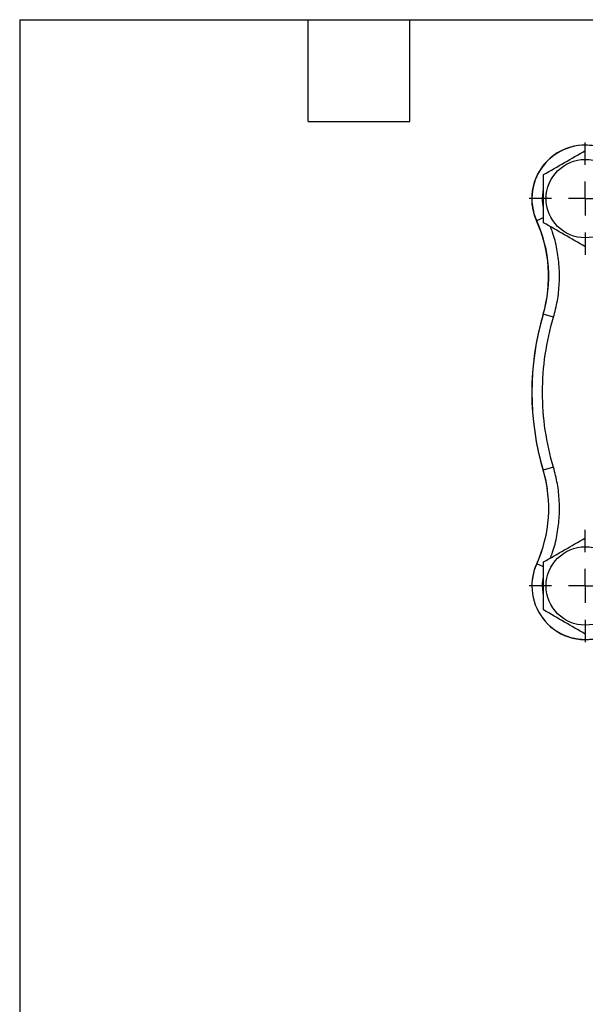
# Model space of a CAD drawing. Header units: inches. Extents: x 0.5 to 21.5, y 0.5 to 16.5.
# Tile 2 of 13: x 0.5 to 3.8, y 10.7 to 16.5. Entities that reach past the tile are written whole.
import ezdxf

# ---------------------------------------------------------------- set-up
doc = ezdxf.new("R2010")
doc.units = ezdxf.units.IN
doc.header["$LTSCALE"] = 2
doc.header["$MEASUREMENT"] = 0
doc.linetypes.add('SLD-Center', pattern=[0.75, 0.6, -0.05, 0.05, -0.05])
doc.linetypes.add('SLD-Solid', pattern=[0])
doc.layers.add('CENTER', color=40, linetype='SLD-Center')
doc.layers.add('TEXT', color=140, linetype='SLD-Solid', lineweight=25)

# ---------------------------------------------------------------- blocks, each defined once
blk = doc.blocks.new('SW_CENTERMARKSYMBOL_6')
at = {"layer": 'CENTER', "color": 0}
for p, q in [((0, 0.2), (0, 0.3312)), ((0, 0), (0, 0.1)), ((-0.2, 0), (-0.3312, 0)), ((0, 0), (-0.1, 0)), ((0, 0), (0, -0.1)), ((0, 0), (0.1, 0)), ((0.2, 0), (0.3312, 0)), ((0, -0.2), (0, -0.3312))]:
    blk.add_line(p, q, dxfattribs=at)
blk = doc.blocks.new('SW_CENTERMARKSYMBOL_7')
at = {"layer": 'CENTER', "color": 0}
for p, q in [((0, 0.2), (0, 0.3312)), ((0, 0), (0, 0.1)), ((-0.2, 0), (-0.3312, 0)), ((0, 0), (-0.1, 0)), ((0, 0), (0, -0.1)), ((0, 0), (0.1, 0)), ((0.2, 0), (0.3312, 0)), ((0, -0.2), (0, -0.3312))]:
    blk.add_line(p, q, dxfattribs=at)

msp = doc.modelspace()

# ---------------------------------------------------------------- linework, layer by layer
for p, q in [((3.5827, 15.4453), (3.5892, 15.5014)), ((3.589, 15.3331), (3.5482, 15.3145)), ((3.647, 14.7456), (3.5866, 14.7635)), ((3.647, 13.8619), (3.5866, 13.844)), ((3.589, 13.2744), (3.5482, 13.293)), ((3.5489, 13.2948), (3.5486, 13.2949)), ((3.5892, 13.1061), (3.5827, 13.1623))]:
    msp.add_line(p, q)
at = {"flags": 128}
for points in [[(3.5868, 13.8416), (3.6023, 13.7809), (3.6108, 13.7346)], [(3.5768, 13.3649), (3.5725, 13.353), (3.5486, 13.2949)]]:
    msp.add_lwpolyline(points, dxfattribs=at)
for centre in [(3.8347, 15.4453), (3.8347, 13.1623)]:
    msp.add_circle(centre, 0.2312)
for centre, radius, start, end in [((3.8347, 15.4453), 0.315, 72.85325, 204.53179), ((3.8347, 15.4463), 0.315, 72.58355, 151.28825), ((3.8337, 15.4445), 0.315, 128.94227, 204.54981), ((2.8313, 14.9866), 0.787, 343.48103, 24.54981), ((2.8322, 14.9877), 0.787, 343.44945, 24.53179), ((5.1337, 14.3038), 1.6145, 163.48103, 196.63462), ((5.1337, 14.3038), 1.614, 163.44945, 196.55055), ((2.8322, 13.6198), 0.787, 335.46821, 16.55055), ((3.8347, 13.1633), 0.315, 155.29306, 180.09088), ((3.8347, 13.1623), 0.315, 155.46821, 287.14675), ((3.836, 13.1605), 0.315, 215.5881, 287.1963)]:
    msp.add_arc(centre, radius, start, end)
for points in [[(3.5892, 15.587), (3.6301, 15.6106), (3.712, 15.6579), (3.7938, 15.7051), (3.8347, 15.7287)], [(3.8347, 15.1618), (3.7938, 15.1854), (3.712, 15.2327), (3.6301, 15.2799), (3.5892, 15.3035)], [(3.5827, 14.3038), (3.5827, 14.4534), (3.6044, 14.6022), (3.647, 14.7456)], [(3.647, 13.8619), (3.6044, 14.0053), (3.5827, 14.1542), (3.5827, 14.3038)], [(3.5892, 13.304), (3.6301, 13.3276), (3.712, 13.3749), (3.7938, 13.4221), (3.8347, 13.4457)], [(3.8347, 12.8788), (3.7938, 12.9024), (3.712, 12.9497), (3.6301, 12.9969), (3.5892, 13.0205)]]:
    msp.add_open_spline(points, degree=3)
for points, knots in [([(3.5892, 15.3035), (3.5892, 15.3507), (3.5892, 15.3979), (3.5892, 15.4926), (3.5892, 15.5398), (3.5892, 15.587)], [0, 0, 0, 0, 0.5, 0.5, 1, 1, 1, 1]), ([(3.5892, 15.3895), (3.589, 15.3902), (3.583, 15.408), (3.5829, 15.427), (3.5827, 15.4453)], [0, 0, 0, 0, 0.042125, 1, 1, 1, 1]), ([(3.647, 14.7456), (3.6555, 14.7781), (3.6725, 14.8434), (3.683, 14.9447), (3.6824, 15.047), (3.6685, 15.1483), (3.6504, 15.2268), (3.6332, 15.2695), (3.6286, 15.2808)], [0, 0, 0, 0, 0.184723, 0.3711191, 0.5588787, 0.7466041, 0.9330173, 1, 1, 1, 1]), ([(3.6286, 13.3267), (3.6332, 13.338), (3.6504, 13.3808), (3.6685, 13.4592), (3.6824, 13.5605), (3.683, 13.6628), (3.6725, 13.7641), (3.6555, 13.8294), (3.647, 13.8619)], [0, 0, 0, 0, 0.066966, 0.253362, 0.441122, 0.628847, 0.81526, 1, 1, 1, 1]), ([(3.5892, 13.0205), (3.5892, 13.0677), (3.5892, 13.1149), (3.5892, 13.2096), (3.5892, 13.2568), (3.5892, 13.304)], [0, 0, 0, 0, 0.5, 0.5, 1, 1, 1, 1]), ([(3.5827, 13.1623), (3.5829, 13.1805), (3.583, 13.1995), (3.589, 13.2173), (3.5892, 13.218)], [0, 0, 0, 0, 0.957875, 1, 1, 1, 1])]:
    msp.add_open_spline(points, degree=3, knots=knots)
at = {"layer": 'TEXT'}
for p, q in [((0.5, 16.5), (21.5, 16.5)), ((0.5, 16.5), (0.5, 0.5)), ((2.2, 15.9), (2.2, 16.5)), ((2.8, 15.9), (2.8, 16.5)), ((2.2, 15.9), (2.8, 15.9))]:
    msp.add_line(p, q, dxfattribs=at)

# ---------------------------------------------------------------- block references
at = {"layer": 'CENTER'}
for name, p in [('SW_CENTERMARKSYMBOL_6', (3.8347, 15.4453)), ('SW_CENTERMARKSYMBOL_7', (3.8347, 13.1623))]:
    msp.add_blockref(name, p, dxfattribs=at)

doc.saveas('drawing.dxf')
